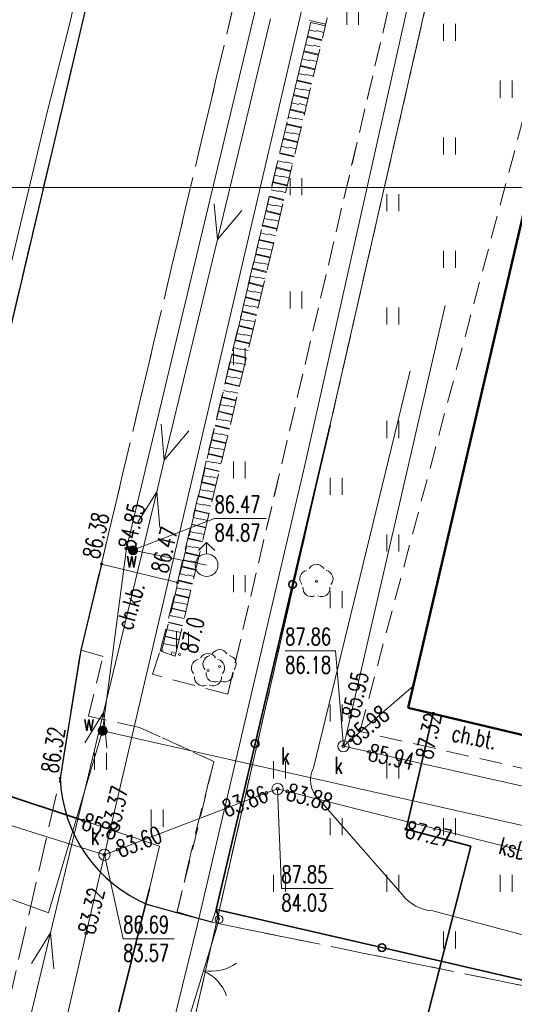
# Model space of a CAD drawing. Header units: metres. Extents: x 7427346 to 7428402, y 5774471 to 5775252.
# Tile 14 of 24: x 7427806 to 7427828, y 5774925 to 5774968. Entities that reach past the tile are written whole.
import ezdxf
from ezdxf.enums import TextEntityAlignment as Align

# ---------------------------------------------------------------- set-up
doc = ezdxf.new("R2010")
doc.units = ezdxf.units.M
doc.header["$MEASUREMENT"] = 0
for name, pattern in [('2_1', [0]), ('2_14', [1, -1]), ('2_OTKC', [1.5, 1, -0.5]), ('2_OTKJ', [2, 1.5, -0.5]), ('2_OTKK', [0]), ('2_OTRK', [1.75, 1.25, -0.5]), ('2_OTRKG', [1.75, 1.25, -0.5]), ('2_OTZT', [1.5, 1, -0.5]), ('3_EGBU_A', [0]), ('4_SUCP', [0]), ('4_SUEP_A', [0]), ('4_SUKP', [0]), ('4_SULO', [0]), ('4_SUSP', [0]), ('4_SUWP', [0]), ('GDE', [0]), ('GUK', [2, 1.5, -0.5]), ('GUZ', [1, 0.5, -0.5])]:
    doc.linetypes.add(name, pattern=pattern)
doc.layers.get('0').update_dxf_attribs({"color": 250, "linetype": 'CONTINUOUS', "lineweight": 100})
for name, color, linetype, lineweight in [('Dzialki', 7, 'GDE', 18), ('EGBB_L_0', 7, '3_EGBU_A', 50), ('Kontury', 3, 'GUK', 18), ('OTK_E_T_1', 7, 'CONTINUOUS', 0), ('OTK_L_0', 7, '2_OTKJ', 18), ('OTK_L_1', 7, '2_OTKK', 25), ('OTK_L_2', 7, '2_OTKC', 18), ('OTO_L_0', 7, 'CONTINUOUS', 35), ('OTO_L_1', 7, 'CONTINUOUS', 18), ('OTR_L_1', 7, '2_OTRK', 18), ('OTR_T_0', 7, 'CONTINUOUS', 18), ('OTR_T_1', 7, 'CONTINUOUS', 18), ('OTZ_L_3', 7, '2_OTZT', 18), ('ramka', 7, 'CONTINUOUS', 0), ('SUEP_L_0', 1, '4_SUEP_A', 18), ('SUER_T_0', 1, 'CONTINUOUS', 18), ('SUL_L_1', 7, '4_SULO', 35), ('SUSP_L_0', 7, '4_SUSP', 18), ('SUW_E_T_2', 5, 'CONTINUOUS', 0), ('SUW_T_2', 5, 'CONTINUOUS', 18), ('SUW_T_5', 5, 'CONTINUOUS', 18), ('SUWP_L_0', 5, '4_SUWP', 18), ('SUWR_T_0', 5, 'CONTINUOUS', 18), ('Uzytki', 3, 'GUZ', 18)]:
    doc.layers.add(name, color=color, linetype=linetype, lineweight=lineweight)
for name, color, linetype, lineweight, true_color in [('OTZ_T_0', 7, 'CONTINUOUS', 18, 0x008000), ('SUCP_L_0', 7, '4_SUCP', 18, 0xd200d2), ('SUCR_T_0', 7, 'CONTINUOUS', 18, 0xd200d2), ('SUK_E_T_4', 7, 'CONTINUOUS', 0, 0x803300), ('SUK_T_3', 7, 'CONTINUOUS', 18, 0x803300), ('SUKP_E_T_0', 7, 'CONTINUOUS', 0, 0x803300), ('SUKP_L_0', 7, '4_SUKP', 18, 0x803300), ('SUKR_T_0', 7, 'CONTINUOUS', 18, 0x803300)]:
    doc.layers.add(name, color=color, linetype=linetype, lineweight=lineweight, true_color=true_color)
doc.styles.get("Standard").update_dxf_attribs({"font": 'Simplex.SHX', "width": 0.75})

# ---------------------------------------------------------------- blocks, each defined once
blk = doc.blocks.new('2_OTRN')
at = {"linetype": 'Continuous'}
blk.add_circle((0, 0), 0.045, dxfattribs=at)
blk = doc.blocks.new('2_OTRS')
at = {"linetype": 'Continuous'}
blk.add_circle((0, 0), 0.045, dxfattribs=at)
blk = doc.blocks.new('2_OTZT')
at = {"linetype": 'Continuous'}
for p, q in [((-0.2625, -0.375), (-0.2625, 0.375)), ((0.2625, -0.375), (0.2625, 0.375))]:
    blk.add_line(p, q, dxfattribs=at)
blk = doc.blocks.new('2_OTZL')
at = {"linetype": 'Continuous'}
blk.add_circle((0, 0), 0.045, dxfattribs=at)
for centre, start, end in [((-0.357, 0.116), 102.1445, 221.86), ((0, 0.375), 30.1401, 149.8599), ((0.357, 0.116), 318.14, 77.8555), ((-0.22, -0.303), 174.1482, 293.8542), ((0.22, -0.303), 246.1458, 5.8518)]:
    blk.add_arc(centre, 0.375, start, end, dxfattribs=at)
blk = doc.blocks.new('4_SUPS')
at = {"linetype": 'Continuous'}
blk.add_circle((0, 0), 0.0625, dxfattribs=at)
blk = doc.blocks.new('4_SUKS')
at = {"linetype": 'Continuous'}
blk.add_circle((0, 0), 0.25, dxfattribs=at)
blk = doc.blocks.new('4_SUWW')
at = {"linetype": 'Continuous'}
for radius in [0.2, 0.175, 0.15, 0.125, 0.1, 0.075, 0.05, 0.025, 0.00715]:
    blk.add_circle((0, 0), radius, dxfattribs=at)
blk = doc.blocks.new('4_SUWH')
at = {"linetype": 'Continuous'}
for p, q in [((0, 1), (-0.35355, 0.64645)), ((0, 1), (0.35355, 0.64645)), ((0, 0.5), (0, 1))]:
    blk.add_line(p, q, dxfattribs=at)
blk.add_circle((0, 0), 0.5, dxfattribs=at)

msp = doc.modelspace()

# ---------------------------------------------------------------- linework, layer by layer
at = {"layer": 'Dzialki'}
msp.add_line((7427834.07, 5775011.75), (7427813.92, 5774923.56), dxfattribs=at)
at = {"layer": 'EGBB_L_0', "linetype": '3_EGBU_A'}
for p, q in [((7427823.49, 5774937.9), (7427836.77, 5774994.93)), ((7427839.76, 5774934.02), (7427823.49, 5774937.9))]:
    msp.add_line(p, q, dxfattribs=at)
at = {"layer": 'Kontury'}
msp.add_line((7427813.92, 5774923.56), (7427834.07, 5775011.75), dxfattribs=at)
at = {"layer": 'OTK_L_0', "linetype": '2_OTKJ'}
for p, q in [((7427803.71, 5774945.18), (7427813.8, 5774987.96)), ((7427809.96, 5774944.23), (7427816.61, 5774972.34)), ((7427809.05, 5774940.44), (7427809.96, 5774944.23)), ((7427808.14, 5774934.79), (7427809.05, 5774940.44)), ((7427805.41, 5774922.9), (7427808.14, 5774934.79)), ((7427813.292, 5774928.861), (7427812.02, 5774929.21)), ((7427814.83, 5774928.44), (7427813.292, 5774928.861)), ((7427837.24, 5774923.88), (7427814.83, 5774928.44))]:
    msp.add_line(p, q, dxfattribs=at)
msp.add_arc((7427814.465, 5774935.049), 6.33, 182.3437, 247.2812, dxfattribs=at)
at = {"layer": 'OTK_L_1', "linetype": '2_OTKK'}
for p, q in [((7427813.8, 5774987.96), (7427803.71, 5774945.18)), ((7427809.96, 5774944.23), (7427809.05, 5774940.44)), ((7427809.05, 5774940.44), (7427808.14, 5774934.79)), ((7427813.292, 5774928.861), (7427812.02, 5774929.21)), ((7427814.83, 5774928.44), (7427813.292, 5774928.861))]:
    msp.add_line(p, q, dxfattribs=at)
msp.add_arc((7427814.465, 5774935.049), 6.33, 182.3437, 247.2812, dxfattribs=at)
at = {"layer": 'OTK_L_2', "linetype": '2_OTKC'}
for p, q in [((7427824.305, 5774975.906), (7427815.53, 5774938.49)), ((7427821.36, 5774936.85), (7427831.8, 5774976.03)), ((7427823.49, 5774937.9), (7427832.35, 5774975.97)), ((7427809.96, 5774944.23), (7427816.61, 5774972.34)), ((7427813.31, 5774943.41), (7427819.19, 5774968.11)), ((7427815.02, 5774929.01), (7427820.04, 5774950.35)), ((7427809.42, 5774941.98), (7427809.96, 5774944.23)), ((7427812.55, 5774940.39), (7427813.31, 5774943.41)), ((7427809.05, 5774940.44), (7427809.42, 5774941.98)), ((7427810.03, 5774940.15), (7427809.05, 5774940.44)), ((7427809.39, 5774937.53), (7427810.03, 5774940.15)), ((7427812.21, 5774939.37), (7427812.55, 5774940.39)), ((7427815.53, 5774938.49), (7427812.21, 5774939.37)), ((7427839.76, 5774934.02), (7427823.49, 5774937.9)), ((7427811.64, 5774937.03), (7427809.39, 5774937.53)), ((7427811.64, 5774937.03), (7427814.92, 5774935.53)), ((7427839.32, 5774932.78), (7427821.36, 5774936.85)), ((7427814.92, 5774935.53), (7427813.3, 5774928.9)), ((7427813.3, 5774928.9), (7427814.83, 5774928.44)), ((7427814.83, 5774928.44), (7427815.02, 5774929.01))]:
    msp.add_line(p, q, dxfattribs=at)
at = {"layer": 'OTK_L_2', "linetype": '2_14'}
msp.add_line((7427813.31, 5774943.41), (7427809.96, 5774944.23), dxfattribs=at)
at = {"layer": 'OTO_L_0'}
for p, q in [((7427818.389, 5774943.33), (7427820.04, 5774950.35)), ((7427816.737, 5774936.311), (7427818.389, 5774943.33)), ((7427815.02, 5774929.01), (7427816.737, 5774936.311)), ((7427815.15, 5774928.57), (7427815.02, 5774929.01)), ((7427815.02, 5774929.01), (7427822.328, 5774927.323)), ((7427822.328, 5774927.323), (7427829.784, 5774925.601))]:
    msp.add_line(p, q, dxfattribs=at)
for centre in [(7427818.389, 5774943.33), (7427816.737, 5774936.311), (7427822.328, 5774927.323)]:
    msp.add_circle(centre, 0.17, dxfattribs=at)
at = {"layer": 'OTO_L_1'}
for p, q in [((7427815.15, 5774928.57), (7427814.603, 5774926.783)), ((7427814.676, 5774927.022), (7427814.237, 5774925.587)), ((7427814.237, 5774925.587), (7427813.69, 5774923.8))]:
    msp.add_line(p, q, dxfattribs=at)
msp.add_circle((7427815.15, 5774928.57), 0.17, dxfattribs=at)
for centre, start, end in [((7427814.772, 5774928.279), 260.9262, 305.0005), ((7427813.613, 5774924.491), 20.9629, 65.0373)]:
    msp.add_arc(centre, 2, start, end, dxfattribs=at)
at = {"layer": 'OTR_L_1', "linetype": '2_OTRK'}
for p, q in [((7427812.61, 5774940.37), (7427819.19, 5774968.11)), ((7427813.21, 5774940.17), (7427812.61, 5774940.37))]:
    msp.add_line(p, q, dxfattribs=at)
at = {"layer": 'OTR_L_1', "linetype": '2_OTRKG'}
msp.add_line((7427813.21, 5774940.17), (7427819.92, 5774968.31), dxfattribs=at)
at = {"layer": 'OTR_L_1', "linetype": '2_1'}
for p, q in [((7427819.85, 5774968.018), (7427819.143, 5774968.186)), ((7427819.188, 5774968.102), (7427819.834, 5774967.949)), ((7427819.689, 5774967.341), (7427819.044, 5774967.495)), ((7427819.112, 5774967.78), (7427819.434, 5774967.703)), ((7427819.766, 5774967.664), (7427819.443, 5774967.741)), ((7427818.959, 5774967.135), (7427819.281, 5774967.058)), ((7427819.035, 5774967.457), (7427819.68, 5774967.304)), ((7427819.612, 5774967.019), (7427819.29, 5774967.096)), ((7427818.882, 5774966.813), (7427819.527, 5774966.66)), ((7427819.535, 5774966.697), (7427818.891, 5774966.85)), ((7427819.382, 5774966.053), (7427818.738, 5774966.206)), ((7427818.806, 5774966.491), (7427819.128, 5774966.415)), ((7427819.459, 5774966.375), (7427819.137, 5774966.451)), ((7427818.653, 5774965.848), (7427818.975, 5774965.771)), ((7427818.73, 5774966.169), (7427819.373, 5774966.016)), ((7427819.305, 5774965.731), (7427818.984, 5774965.808)), ((7427818.577, 5774965.526), (7427819.22, 5774965.374)), ((7427819.228, 5774965.41), (7427818.586, 5774965.563)), ((7427819.075, 5774964.767), (7427818.433, 5774964.92)), ((7427818.501, 5774965.205), (7427818.822, 5774965.129)), ((7427819.152, 5774965.088), (7427818.831, 5774965.165)), ((7427818.349, 5774964.563), (7427818.669, 5774964.487)), ((7427818.425, 5774964.884), (7427819.067, 5774964.732)), ((7427818.999, 5774964.446), (7427818.678, 5774964.523)), ((7427818.273, 5774964.243), (7427818.914, 5774964.091)), ((7427818.922, 5774964.126), (7427818.281, 5774964.278)), ((7427818.121, 5774963.602), (7427818.761, 5774963.45)), ((7427818.769, 5774963.485), (7427818.129, 5774963.637)), ((7427818.197, 5774963.922), (7427818.517, 5774963.846)), ((7427818.846, 5774963.805), (7427818.525, 5774963.881)), ((7427818.045, 5774963.282), (7427818.365, 5774963.206)), ((7427818.693, 5774963.165), (7427818.373, 5774963.241)), ((7427817.969, 5774962.962), (7427818.609, 5774962.81)), ((7427818.617, 5774962.845), (7427817.977, 5774962.997)), ((7427817.817, 5774962.323), (7427818.456, 5774962.171)), ((7427818.464, 5774962.205), (7427817.826, 5774962.358)), ((7427817.893, 5774962.642), (7427818.213, 5774962.567)), ((7427818.541, 5774962.525), (7427818.221, 5774962.601)), ((7427817.742, 5774962.004), (7427818.061, 5774961.928)), ((7427818.388, 5774961.886), (7427818.069, 5774961.962)), ((7427817.666, 5774961.685), (7427818.304, 5774961.533)), ((7427818.312, 5774961.567), (7427817.674, 5774961.719)), ((7427817.515, 5774961.047), (7427818.152, 5774960.896)), ((7427818.16, 5774960.929), (7427817.523, 5774961.081)), ((7427817.59, 5774961.366), (7427817.909, 5774961.29)), ((7427818.236, 5774961.248), (7427817.917, 5774961.324)), ((7427817.439, 5774960.728), (7427817.758, 5774960.653)), ((7427818.084, 5774960.61), (7427817.765, 5774960.686)), ((7427817.364, 5774960.41), (7427818, 5774960.259)), ((7427818.008, 5774960.292), (7427817.371, 5774960.443)), ((7427817.213, 5774959.774), (7427817.849, 5774959.623)), ((7427817.856, 5774959.655), (7427817.22, 5774959.807)), ((7427817.288, 5774960.092), (7427817.606, 5774960.016)), ((7427817.932, 5774959.973), (7427817.614, 5774960.049)), ((7427817.137, 5774959.456), (7427817.455, 5774959.381)), ((7427817.78, 5774959.337), (7427817.463, 5774959.413)), ((7427816.987, 5774958.821), (7427817.304, 5774958.746)), ((7427817.062, 5774959.139), (7427817.697, 5774958.988)), ((7427817.705, 5774959.02), (7427817.07, 5774959.171)), ((7427816.911, 5774958.504), (7427817.546, 5774958.353)), ((7427817.553, 5774958.385), (7427816.919, 5774958.536)), ((7427817.629, 5774958.702), (7427817.312, 5774958.778)), ((7427816.836, 5774958.187), (7427817.153, 5774958.112)), ((7427817.478, 5774958.068), (7427817.161, 5774958.143)), ((7427816.686, 5774957.553), (7427817.003, 5774957.478)), ((7427816.761, 5774957.87), (7427817.395, 5774957.72)), ((7427817.402, 5774957.751), (7427816.769, 5774957.902)), ((7427817.327, 5774957.434), (7427817.01, 5774957.509)), ((7427816.611, 5774957.237), (7427817.244, 5774957.087)), ((7427817.251, 5774957.117), (7427816.618, 5774957.268)), ((7427816.536, 5774956.921), (7427816.852, 5774956.846)), ((7427817.176, 5774956.801), (7427816.859, 5774956.876)), ((7427816.386, 5774956.289), (7427816.702, 5774956.214)), ((7427816.461, 5774956.605), (7427817.093, 5774956.455)), ((7427817.1, 5774956.485), (7427816.468, 5774956.635)), ((7427817.025, 5774956.169), (7427816.709, 5774956.244)), ((7427816.311, 5774955.973), (7427816.943, 5774955.823)), ((7427816.95, 5774955.853), (7427816.318, 5774956.003)), ((7427816.161, 5774955.342), (7427816.792, 5774955.192)), ((7427816.799, 5774955.222), (7427816.169, 5774955.372)), ((7427816.236, 5774955.657), (7427816.552, 5774955.583)), ((7427816.874, 5774955.537), (7427816.559, 5774955.612)), ((7427816.087, 5774955.027), (7427816.402, 5774954.952)), ((7427816.724, 5774954.906), (7427816.409, 5774954.982)), ((7427816.012, 5774954.712), (7427816.642, 5774954.562)), ((7427816.649, 5774954.591), (7427816.019, 5774954.742)), ((7427815.863, 5774954.083), (7427816.492, 5774953.933)), ((7427816.499, 5774953.962), (7427815.87, 5774954.112)), ((7427815.937, 5774954.397), (7427816.252, 5774954.322)), ((7427816.574, 5774954.276), (7427816.259, 5774954.351)), ((7427815.788, 5774953.768), (7427816.102, 5774953.693)), ((7427816.424, 5774953.647), (7427816.109, 5774953.722)), ((7427815.714, 5774953.454), (7427816.342, 5774953.305)), ((7427816.349, 5774953.333), (7427815.72, 5774953.483)), ((7427815.565, 5774952.826), (7427816.192, 5774952.677)), ((7427816.199, 5774952.705), (7427815.571, 5774952.854)), ((7427815.639, 5774953.14), (7427815.953, 5774953.065)), ((7427816.274, 5774953.019), (7427815.96, 5774953.094)), ((7427815.49, 5774952.512), (7427815.804, 5774952.438)), ((7427816.124, 5774952.391), (7427815.81, 5774952.466)), ((7427815.341, 5774951.885), (7427815.655, 5774951.811)), ((7427815.416, 5774952.199), (7427816.043, 5774952.05)), ((7427816.049, 5774952.077), (7427815.422, 5774952.227)), ((7427815.267, 5774951.572), (7427815.893, 5774951.424)), ((7427815.9, 5774951.451), (7427815.274, 5774951.6)), ((7427815.975, 5774951.764), (7427815.661, 5774951.839)), ((7427815.193, 5774951.259), (7427815.506, 5774951.185)), ((7427815.825, 5774951.138), (7427815.512, 5774951.212)), ((7427815.045, 5774950.634), (7427815.357, 5774950.56)), ((7427815.119, 5774950.947), (7427815.744, 5774950.798)), ((7427815.751, 5774950.825), (7427815.125, 5774950.974)), ((7427815.676, 5774950.512), (7427815.364, 5774950.587)), ((7427814.971, 5774950.322), (7427815.595, 5774950.173)), ((7427815.602, 5774950.2), (7427814.977, 5774950.348)), ((7427814.822, 5774949.697), (7427815.447, 5774949.549)), ((7427815.453, 5774949.575), (7427814.829, 5774949.724)), ((7427814.897, 5774950.009), (7427815.209, 5774949.935)), ((7427815.527, 5774949.887), (7427815.215, 5774949.962)), ((7427814.749, 5774949.386), (7427815.06, 5774949.312)), ((7427815.378, 5774949.263), (7427815.067, 5774949.337)), ((7427814.675, 5774949.074), (7427815.298, 5774948.926)), ((7427815.304, 5774948.951), (7427814.681, 5774949.1)), ((7427814.527, 5774948.451), (7427815.149, 5774948.304)), ((7427815.155, 5774948.328), (7427814.533, 5774948.477)), ((7427814.601, 5774948.763), (7427814.912, 5774948.689)), ((7427815.23, 5774948.64), (7427814.918, 5774948.714)), ((7427814.453, 5774948.14), (7427814.764, 5774948.066)), ((7427815.081, 5774948.017), (7427814.77, 5774948.091)), ((7427814.379, 5774947.829), (7427815.001, 5774947.682)), ((7427815.007, 5774947.706), (7427814.385, 5774947.854)), ((7427814.232, 5774947.208), (7427814.853, 5774947.061)), ((7427814.859, 5774947.085), (7427814.238, 5774947.233)), ((7427814.306, 5774947.518), (7427814.616, 5774947.445)), ((7427814.933, 5774947.395), (7427814.622, 5774947.469)), ((7427814.158, 5774946.898), (7427814.469, 5774946.824)), ((7427814.785, 5774946.774), (7427814.474, 5774946.848)), ((7427814.011, 5774946.277), (7427814.321, 5774946.204)), ((7427814.085, 5774946.587), (7427814.705, 5774946.44)), ((7427814.711, 5774946.464), (7427814.091, 5774946.612)), ((7427814.637, 5774946.154), (7427814.327, 5774946.228)), ((7427813.938, 5774945.968), (7427814.557, 5774945.821)), ((7427814.563, 5774945.844), (7427813.943, 5774945.992)), ((7427814.415, 5774945.225), (7427813.797, 5774945.372)), ((7427813.864, 5774945.658), (7427814.174, 5774945.584)), ((7427814.489, 5774945.534), (7427814.18, 5774945.608)), ((7427813.718, 5774945.039), (7427814.027, 5774944.966)), ((7427813.791, 5774945.348), (7427814.41, 5774945.202)), ((7427814.341, 5774944.915), (7427814.032, 5774944.989)), ((7427813.644, 5774944.73), (7427814.262, 5774944.584)), ((7427814.268, 5774944.606), (7427813.65, 5774944.753)), ((7427813.498, 5774944.113), (7427814.115, 5774943.966)), ((7427814.12, 5774943.988), (7427813.503, 5774944.135)), ((7427813.571, 5774944.421), (7427813.88, 5774944.348)), ((7427814.194, 5774944.297), (7427813.885, 5774944.371)), ((7427813.425, 5774943.804), (7427813.733, 5774943.731)), ((7427814.047, 5774943.68), (7427813.738, 5774943.753)), ((7427813.351, 5774943.496), (7427813.968, 5774943.349)), ((7427813.973, 5774943.371), (7427813.357, 5774943.518)), ((7427813.205, 5774942.879), (7427813.821, 5774942.733)), ((7427813.826, 5774942.755), (7427813.21, 5774942.902)), ((7427813.278, 5774943.187), (7427813.586, 5774943.114)), ((7427813.9, 5774943.063), (7427813.592, 5774943.136)), ((7427813.132, 5774942.572), (7427813.44, 5774942.499)), ((7427813.753, 5774942.447), (7427813.445, 5774942.52)), ((7427812.986, 5774941.957), (7427813.294, 5774941.884)), ((7427813.059, 5774942.264), (7427813.675, 5774942.118)), ((7427813.68, 5774942.139), (7427813.064, 5774942.286)), ((7427813.606, 5774941.831), (7427813.299, 5774941.905)), ((7427812.913, 5774941.649), (7427813.528, 5774941.504)), ((7427813.533, 5774941.524), (7427812.919, 5774941.671)), ((7427812.768, 5774941.035), (7427813.382, 5774940.89)), ((7427813.386, 5774940.91), (7427812.773, 5774941.056)), ((7427812.841, 5774941.342), (7427813.148, 5774941.269)), ((7427813.46, 5774941.217), (7427813.153, 5774941.29)), ((7427812.695, 5774940.728), (7427813.002, 5774940.656)), ((7427813.313, 5774940.603), (7427813.006, 5774940.676)), ((7427812.622, 5774940.422), (7427812.679, 5774940.408)), ((7427813.034, 5774940.229), (7427813.084, 5774940.378)), ((7427813.24, 5774940.296), (7427813.124, 5774940.324))]:
    msp.add_line(p, q, dxfattribs=at)
at = {"layer": 'OTZ_L_3', "linetype": '2_OTZT'}
for p, q in [((7427815.53, 5774938.49), (7427824.32, 5774975.97)), ((7427821.36, 5774936.85), (7427831.8, 5774976.03)), ((7427813.31, 5774943.41), (7427819.19, 5774968.11)), ((7427812.55, 5774940.39), (7427813.31, 5774943.41)), ((7427808.14, 5774934.79), (7427809.05, 5774940.44)), ((7427810.03, 5774940.15), (7427809.05, 5774940.44)), ((7427809.39, 5774937.53), (7427810.03, 5774940.15)), ((7427812.21, 5774939.37), (7427812.55, 5774940.39)), ((7427811.64, 5774937.03), (7427809.39, 5774937.53)), ((7427839.32, 5774932.78), (7427821.36, 5774936.85)), ((7427814.14, 5774932.49), (7427814.92, 5774935.53)), ((7427813.292, 5774928.861), (7427813.76, 5774930.87)), ((7427813.292, 5774928.861), (7427812.02, 5774929.21)), ((7427837.24, 5774923.88), (7427814.83, 5774928.44))]:
    msp.add_line(p, q, dxfattribs=at)
at = {"layer": 'OTZ_L_3', "linetype": '2_OTZT', "lineweight": 0}
for p, q in [((7427815.02, 5774929.01), (7427820.04, 5774950.35)), ((7427815.53, 5774938.49), (7427812.21, 5774939.37)), ((7427814.92, 5774935.53), (7427811.64, 5774937.03)), ((7427813.76, 5774930.87), (7427814.14, 5774932.49)), ((7427814.83, 5774928.44), (7427815.02, 5774929.01))]:
    msp.add_line(p, q, dxfattribs=at)
at = {"layer": 'OTZ_L_3', "linetype": '2_OTZT'}
msp.add_arc((7427814.465, 5774935.049), 6.33, 182.3437, 247.2812, dxfattribs=at)
at = {"layer": 'ramka', "linetype": 'Continuous'}
msp.add_lwpolyline([(7427737.762, 5774960.823), (7428034.762, 5774960.823), (7428034.762, 5774750.823), (7427737.762, 5774750.823), (7427737.762, 5774960.823)], dxfattribs=at)
at = {"layer": 'SUCP_L_0', "linetype": '4_SUCP'}
for p, q in [((7427808.57, 5774968.07), (7427810.28, 5774975.88)), ((7427807.71, 5774964.72), (7427808.57, 5774968.07)), ((7427807.58, 5774964.21), (7427807.71, 5774964.72)), ((7427804.79, 5774952.53), (7427807.58, 5774964.21)), ((7427824.59, 5774937.64), (7427823.4, 5774932.55)), ((7427823.4, 5774932.55), (7427826.25, 5774931.79)), ((7427826.25, 5774931.79), (7427821.08, 5774911.54))]:
    msp.add_line(p, q, dxfattribs=at)
at = {"layer": 'SUEP_L_0', "linetype": '4_SUEP_A'}
for p, q in [((7427817.411, 5774968.259), (7427815.072, 5774958.536)), ((7427815.072, 5774958.536), (7427814.936, 5774960.111)), ((7427816.152, 5774959.819), (7427815.072, 5774958.536)), ((7427815.072, 5774958.536), (7427812.733, 5774948.813)), ((7427823.58, 5774952.74), (7427819.31, 5774935.25)), ((7427812.733, 5774948.813), (7427812.598, 5774950.389)), ((7427813.813, 5774950.096), (7427812.733, 5774948.813)), ((7427812.733, 5774948.813), (7427812.397, 5774947.417)), ((7427812.397, 5774947.417), (7427810.058, 5774937.694)), ((7427812.397, 5774947.417), (7427811.56, 5774946.075)), ((7427812.532, 5774945.841), (7427812.397, 5774947.417)), ((7427810.058, 5774937.694), (7427807.719, 5774927.971)), ((7427810.058, 5774937.694), (7427809.221, 5774936.353)), ((7427810.194, 5774936.119), (7427810.058, 5774937.694)), ((7427797.73, 5774936.7), (7427809.16, 5774932.92)), ((7427819.54, 5774933.87), (7427823.23, 5774929.65)), ((7427809.16, 5774932.92), (7427812.52, 5774931.79)), ((7427812.52, 5774931.79), (7427812.08, 5774929.93)), ((7427812.08, 5774929.93), (7427810.2, 5774922.4)), ((7427824.57, 5774928.94), (7427833.36, 5774926.61)), ((7427807.719, 5774927.971), (7427806.55, 5774923.11)), ((7427807.719, 5774927.971), (7427806.882, 5774926.63)), ((7427807.855, 5774926.396), (7427807.719, 5774927.971))]:
    msp.add_line(p, q, dxfattribs=at)
for centre, radius, start, end in [((7427820.35, 5774934.714), 1.17, 152.7442, 226.1804), ((7427824.716, 5774930.834), 1.9, 218.5629, 265.6033)]:
    msp.add_arc(centre, radius, start, end, dxfattribs=at)
at = {"layer": 'SUKP_L_0', "linetype": '4_SUKP'}
for p, q in [((7427823.3, 5774987.92), (7427810.33, 5774932.45)), ((7427820.73, 5774936.62), (7427825.12, 5774955.62)), ((7427820.63, 5774936.2), (7427823.72, 5774938.86)), ((7427810.09, 5774931.42), (7427791.13, 5774937.35)), ((7427820.63, 5774936.2), (7427820.73, 5774936.62)), ((7427821.76, 5774935.95), (7427820.63, 5774936.2)), ((7427841.15, 5774931.62), (7427821.76, 5774935.95)), ((7427810.67, 5774931.64), (7427817.24, 5774934.14)), ((7427817.24, 5774934.14), (7427817.73, 5774934.32)), ((7427817.73, 5774934.32), (7427818.16, 5774934.21)), ((7427818.16, 5774934.21), (7427841.28, 5774928.36)), ((7427810.33, 5774932.45), (7427810.09, 5774931.42)), ((7427810.09, 5774931.42), (7427810.67, 5774931.64)), ((7427809.29, 5774927.96), (7427810.09, 5774931.42)), ((7427802.46, 5774898.55), (7427809.29, 5774927.96))]:
    msp.add_line(p, q, dxfattribs=at)
at = {"layer": 'SUKR_T_0', "linetype": 'Continuous', "lineweight": 0}
for p, q in [((7427818.062, 5774940.408), (7427820.288, 5774940.408)), ((7427820.63, 5774936.2), (7427820.288, 5774940.408)), ((7427817.73, 5774934.32), (7427817.897, 5774929.928)), ((7427810.09, 5774931.42), (7427810.92, 5774927.717)), ((7427817.897, 5774929.928), (7427820.177, 5774929.928)), ((7427810.92, 5774927.717), (7427813.172, 5774927.717))]:
    msp.add_line(p, q, dxfattribs=at)
at = {"layer": 'SUL_L_1', "linetype": '4_SULO'}
for p, q in [((7427823.4, 5774932.55), (7427824.59, 5774937.64)), ((7427797.73, 5774936.7), (7427809.16, 5774932.92)), ((7427826.25, 5774931.79), (7427823.4, 5774932.55)), ((7427821.08, 5774911.54), (7427826.25, 5774931.79)), ((7427812.08, 5774929.93), (7427810.2, 5774922.4))]:
    msp.add_line(p, q, dxfattribs=at)
at = {"layer": 'SUSP_L_0', "linetype": '4_SUSP'}
for p, q in [((7427825.21, 5774976.61), (7427818.98, 5774948.78)), ((7427818.98, 5774948.78), (7427814.2, 5774928.35)), ((7427814.2, 5774928.35), (7427810.88, 5774914.87))]:
    msp.add_line(p, q, dxfattribs=at)
at = {"layer": 'SUWP_L_0', "linetype": '4_SUWP'}
for p, q in [((7427818.11, 5774974.37), (7427811.06, 5774944.92)), ((7427723.08, 5774959.24), (7427807.63, 5774928.86)), ((7427811.06, 5774944.92), (7427810.01, 5774936.88)), ((7427811.06, 5774944.92), (7427811.35, 5774944.84)), ((7427811.35, 5774944.84), (7427814.6, 5774944.18)), ((7427807.63, 5774928.86), (7427810.01, 5774936.88)), ((7427848.49, 5774928.2), (7427810.01, 5774936.88))]:
    msp.add_line(p, q, dxfattribs=at)
at = {"layer": 'SUWR_T_0', "linetype": 'Continuous', "lineweight": 0}
for p, q in [((7427811.35, 5774944.84), (7427814.949, 5774946.242)), ((7427814.949, 5774946.242), (7427817.229, 5774946.242))]:
    msp.add_line(p, q, dxfattribs=at)
at = {"layer": 'Uzytki'}
msp.add_line((7427834.07, 5775011.75), (7427813.92, 5774923.56), dxfattribs=at)

# ---------------------------------------------------------------- block references
at = {"layer": 'OTR_T_0'}
for p in [(7427809.96, 5774944.23), (7427813.31, 5774943.41), (7427808.14, 5774934.79)]:
    msp.add_blockref('2_OTRS', p, dxfattribs=at)
at = {"layer": 'OTR_T_1'}
msp.add_blockref('2_OTRN', (7427813.41, 5774940.24), dxfattribs=at)
at = {"layer": 'OTZ_L_3'}
for p in [(7427821.04, 5774968.37), (7427825.31, 5774967.66), (7427827.81, 5774965.16), (7427825.31, 5774962.66), (7427818.54, 5774960.87), (7427822.81, 5774960.16), (7427825.31, 5774957.66), (7427818.54, 5774955.87), (7427822.81, 5774955.16), (7427816.04, 5774953.37), (7427822.81, 5774950.16), (7427816.04, 5774948.37), (7427820.31, 5774947.66), (7427822.81, 5774945.16), (7427816.04, 5774943.37), (7427820.31, 5774942.66), (7427813.54, 5774940.87), (7427820.31, 5774937.66), (7427809.92, 5774935.53), (7427817.81, 5774935.16), (7427822.81, 5774935.16), (7427812.42, 5774933.03), (7427820.31, 5774932.66), (7427825.31, 5774932.66), (7427817.81, 5774930.16), (7427822.81, 5774930.16), (7427827.81, 5774930.16), (7427825.31, 5774927.66)]:
    msp.add_blockref('2_OTZT', p, dxfattribs=at)
at = {"layer": 'OTZ_T_0'}
for p in [(7427819.44, 5774943.47), (7427814.66, 5774939.54), (7427815.17, 5774939.71)]:
    msp.add_blockref('2_OTZL', p, dxfattribs=at)
at = {"layer": 'SUCR_T_0'}
for p in [(7427824.59, 5774937.64), (7427823.4, 5774932.55)]:
    msp.add_blockref('4_SUPS', p, dxfattribs=at)
at = {"layer": 'SUER_T_0'}
msp.add_blockref('4_SUPS', (7427809.16, 5774932.92), dxfattribs=at)
at = {"layer": 'SUK_T_3'}
for p in [(7427820.63, 5774936.2), (7427817.73, 5774934.32), (7427810.09, 5774931.42)]:
    msp.add_blockref('4_SUKS', p, dxfattribs=at)
at = {"layer": 'SUKR_T_0'}
for p in [(7427820.93, 5774937.49), (7427820.63, 5774936.2), (7427820.94, 5774936.46), (7427821.76, 5774935.95), (7427817.24, 5774934.14), (7427817.73, 5774934.32), (7427818.16, 5774934.21), (7427810.33, 5774932.45), (7427810.09, 5774931.42), (7427810.67, 5774931.64), (7427809.29, 5774927.96)]:
    msp.add_blockref('4_SUPS', p, dxfattribs=at)
at = {"layer": 'SUW_T_2'}
msp.add_blockref('4_SUWH', (7427814.6, 5774944.18), dxfattribs=at)
at = {"layer": 'SUW_T_5'}
for p in [(7427811.35, 5774944.84), (7427810.01, 5774936.88)]:
    msp.add_blockref('4_SUWW', p, dxfattribs=at)
at = {"layer": 'SUWR_T_0'}
for p in [(7427811.06, 5774944.92), (7427811.35, 5774944.84)]:
    msp.add_blockref('4_SUPS', p, dxfattribs=at)

# ---------------------------------------------------------------- texts
at = {"layer": 'OTK_E_T_1', "lineweight": 9, "width": 0.7}
for s, rotation, p in [('ch.kb.', 74.3318, (7427811.234, 5774942.381)), ('ch.bt.', 348.8708, (7427826.402, 5774936.612))]:
    msp.add_text(s, height=0.75, rotation=rotation, dxfattribs=at).set_placement(p, align=Align.MIDDLE)
at = {"layer": 'OTR_T_0', "lineweight": 9, "width": 0.7}
for s, rotation, p in [('86.38', 77.05, (7427809.49, 5774944.5)), ('86.47', 76.88, (7427812.51, 5774943.87)), ('86.32', 80.79, (7427807.67, 5774935.04))]:
    msp.add_text(s, height=0.75, rotation=rotation, dxfattribs=at).set_placement(p, align=Align.MIDDLE_LEFT)
at = {"layer": 'OTR_T_1', "lineweight": 9, "width": 0.7}
msp.add_text('87.0', height=0.75, rotation=77.1, dxfattribs=at).set_placement((7427813.427, 5774940.415), align=Align.TOP_LEFT)
at = {"layer": 'SUCR_T_0', "lineweight": 9, "width": 0.7}
msp.add_text('87.32', height=0.75, rotation=78.28, dxfattribs=at).set_placement((7427824.59, 5774937.64), align=Align.MIDDLE_RIGHT)
msp.add_text('87.27', height=0.75, rotation=347.68, dxfattribs=at).set_placement((7427823.4, 5774932.55), align=Align.MIDDLE_LEFT)
at = {"layer": 'SUER_T_0', "lineweight": 9, "width": 0.7}
msp.add_text('85.8', height=0.75, rotation=341.412, dxfattribs=at).set_placement((7427809.16, 5774932.92), align=Align.MIDDLE_LEFT)
at = {"layer": 'SUK_E_T_4', "lineweight": 9, "width": 0.7}
for p in [(7427817.89, 5774935.39), (7427820.23, 5774934.98), (7427809.49, 5774931.853)]:
    msp.add_text('k', height=0.75, dxfattribs=at).set_placement(p)
at = {"layer": 'SUKP_E_T_0', "lineweight": 9, "width": 0.7}
msp.add_text('ksD250', height=0.75, rotation=345.8, dxfattribs=at).set_placement((7427828.78, 5774931.52), align=Align.MIDDLE)
at = {"layer": 'SUKR_T_0', "lineweight": 9, "width": 0.7}
for s, p in [('87.86', (7427818.062, 5774941.408)), ('86.18', (7427818.062, 5774940.158)), ('87.85', (7427817.897, 5774930.928)), ('84.03', (7427817.897, 5774929.678)), ('86.69', (7427810.92, 5774928.717)), ('83.57', (7427810.92, 5774927.467))]:
    msp.add_text(s, height=0.75, dxfattribs=at).set_placement(p, align=Align.TOP_LEFT)
for s, rotation, p in [('85.95', 76.87, (7427820.93, 5774937.49)), ('85.98', 40.48, (7427820.94, 5774936.46)), ('85.94', 347.58, (7427821.76, 5774935.95)), ('83.88', 345.68, (7427818.16, 5774934.21)), ('83.37', 76.94, (7427810.33, 5774932.45)), ('83.60', 20.62, (7427810.67, 5774931.64)), ('83.32', 76.88, (7427809.29, 5774927.96))]:
    msp.add_text(s, height=0.75, rotation=rotation, dxfattribs=at).set_placement(p, align=Align.MIDDLE_LEFT)
msp.add_text('83.86', height=0.75, rotation=20.62, dxfattribs=at).set_placement((7427817.24, 5774934.14), align=Align.MIDDLE_RIGHT)
at = {"layer": 'SUW_E_T_2', "lineweight": 9, "width": 0.7}
msp.add_text('w', height=0.75, dxfattribs=at).set_placement((7427811.047, 5774944.08))
msp.add_text('w', height=0.75, dxfattribs=at).set_placement((7427809.659, 5774936.874), align=Align.RIGHT)
at = {"layer": 'SUWR_T_0', "lineweight": 9, "width": 0.7}
for s, p in [('86.47', (7427814.949, 5774947.242)), ('84.87', (7427814.949, 5774945.992))]:
    msp.add_text(s, height=0.75, dxfattribs=at).set_placement(p, align=Align.TOP_LEFT)
msp.add_text('84.85', height=0.75, rotation=76.6879, dxfattribs=at).set_placement((7427811.06, 5774944.92), align=Align.MIDDLE_LEFT)

doc.saveas('drawing.dxf')
